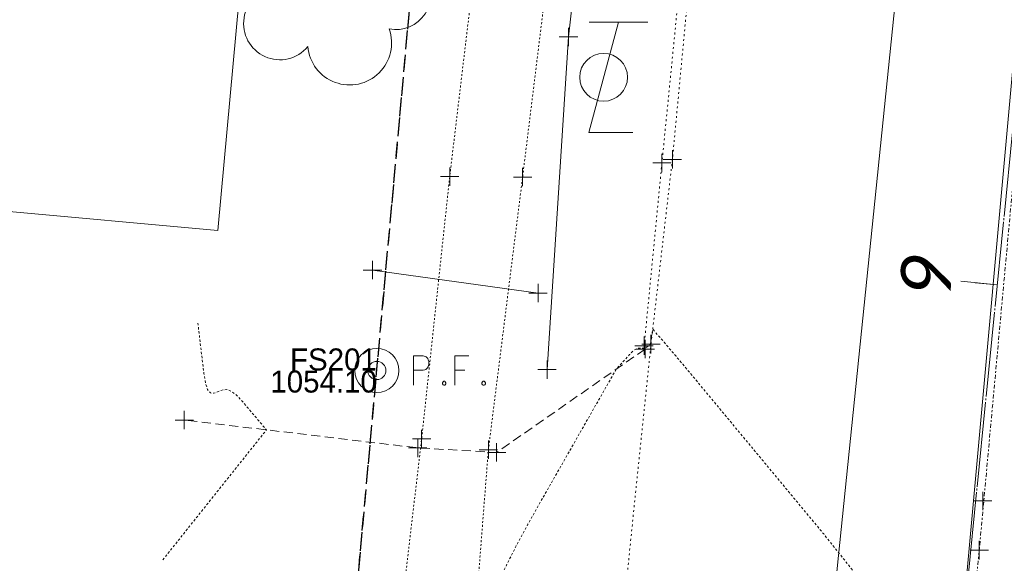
# Model space of a CAD drawing. Header units: feet. Extents: x 1620773 to 1693143, y 557267 to 607752.
# Tile 12 of 256: x 1620880 to 1620934, y 607206 to 607235. Entities that reach past the tile are written whole.
import ezdxf
from ezdxf.enums import TextEntityAlignment as Align

# ---------------------------------------------------------------- set-up
doc = ezdxf.new("R2010")
doc.units = ezdxf.units.FT
doc.header["$MEASUREMENT"] = 0
for name, pattern in [('cl', [5, 0.09375, -0.09375, 4.625, -0.09375, 0.09375]), ('cl20', [100, 5, -5, 80, -5, 5]), ('DASHED', [0.75, 0.5, -0.25]), ('DGN Style 1', [0.16325, 0.000271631, -0.162979]), ('DGN Style 4', [0.434882, 0.217305, -0.108652, 0.000271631, -0.108652]), ('DGN Style 5', [0.190142, 0.081489, -0.108652]), ('esmtshex', [4.75, 0.8, -0.325, -0.325, 0.8, -0.3, 0.8, -0.3, 0.8, -0.3]), ('gasex', [0]), ('HIDDEN2', [0.1875, 0.125, -0.0625]), ('waterex', [0])]:
    doc.linetypes.add(name, pattern=pattern)
for name, color, linetype, lineweight in [('BD_X_Building', 241, 'Continuous', 0), ('GE_X_Alignment', 7, 'cl', 0), ('GE_X_Alignment_100_Stations', 7, 'Continuous', 0), ('GE_X_Alignment_500_Stations', 7, 'Continuous', 0), ('PV_X_COP', 4, 'DGN Style 4', 0), ('PV_X_Curb', 120, 'DGN Style 1', 0), ('PV_X_Driveway', 1, 'DASHED', 0), ('PV_X_Walk', 120, 'DGN Style 5', 0), ('RW_X_CL_20', 6, 'cl20', 0), ('RW_X_Esmt_SH', 6, 'esmtshex', 30), ('SV_X_Mon_Cells_Found', 7, 'Continuous', 0), ('SV_X_Text_Elevation', 93, 'Continuous', 0), ('SV_X_Text_Name', 61, 'Continuous', 0), ('UT_X_Gas', 40, 'gasex', 0), ('UT_X_Misc_Cells', 7, 'Continuous', 0), ('UT_X_Water', 133, 'waterex', 0), ('VG_X_Cells', 3, 'Continuous', 0)]:
    doc.layers.add(name, color=color, linetype=linetype, lineweight=lineweight)
doc.layers.add('DT_X_Contour_Minor', color=1, linetype='HIDDEN2', lineweight=9, transparency=0.5)
doc.layers.add('SV_X_Shot_Marker (Construction)', color=40, linetype='Continuous', lineweight=0, transparency=0.5)
doc.styles.add('Style-font30', font='font30.shx')
doc.styles.add('~P_Label - CenterDescender', font='calibrii.ttf', dxfattribs={"height": 0.14})

# ---------------------------------------------------------------- blocks, each defined once
blk = doc.blocks.new('IPIPE')
at = {"layer": 'SV_X_Mon_Cells_Found', "color": 7, "linetype": 'Continuous', "lineweight": 0, "flags": 128}
for points in [[(0.0999, -0.04), (0.0999, 0.04), (0.1263, 0.04), (0.1291, 0.0394), (0.1329, 0.0381), (0.1346, 0.0368), (0.1362, 0.0356), (0.1384, 0.0324), (0.1401, 0.0293), (0.1412, 0.0242), (0.1412, 0.0167), (0.1406, 0.0142), (0.1395, 0.0104), (0.1373, 0.006), (0.1351, 0.0041), (0.1335, 0.0028), (0.1307, 0.0016), (0.1263, 0.0009), (0.0999, 0.0009)], [(0.2503, 0.04), (0.2123, 0.04), (0.2123, -0.04)], [(0.2123, 0.0009), (0.2393, 0.0009)], [(0.182, -0.0293), (0.1847, -0.0293), (0.1864, -0.0305), (0.188, -0.0331), (0.188, -0.0362), (0.1864, -0.0387), (0.1847, -0.04), (0.182, -0.04), (0.1803, -0.0387), (0.1787, -0.0362), (0.1787, -0.0331), (0.1803, -0.0305), (0.182, -0.0293)], [(0.2895, -0.0293), (0.2922, -0.0293), (0.2939, -0.0305), (0.2955, -0.0331), (0.2955, -0.0362), (0.2939, -0.0387), (0.2922, -0.04), (0.2895, -0.04), (0.2878, -0.0387), (0.2861, -0.0362), (0.2861, -0.0331), (0.2878, -0.0305), (0.2895, -0.0293)]]:
    blk.add_lwpolyline(points, dxfattribs=at)
at = {"layer": 'SV_X_Mon_Cells_Found', "color": 7, "linetype": 'Continuous', "lineweight": 0}
for radius in [0.06, 0.0247]:
    blk.add_circle((0, 0), radius, dxfattribs=at)
blk = doc.blocks.new('DrawTextAnnotation_3')
at = {"layer": 'GE_X_Alignment_100_Stations', "color": 7, "insert": (0, 0.125), "char_height": 0.14, "attachment_point": 8, "line_spacing_factor": 0.9, "style": '~P_Label - CenterDescender'}
blk.add_mtext('\\C7;9', dxfattribs=at)
blk = doc.blocks.new('DrawLineAnnotationDirectionLength')
at = {"layer": 'GE_X_Alignment_100_Stations'}
blk.add_line((0, 0), (-0.1, 0), dxfattribs=at)
blk = doc.blocks.new('DrawLineAnnotationDirectionLength_3')
at = {"layer": 'GE_X_Alignment_500_Stations'}
blk.add_line((0, 0), (-0.06, 0), dxfattribs=at)
blk = doc.blocks.new('SVPT_545')
at = {"layer": 'SV_X_Shot_Marker (Construction)', "transparency": 33554495}
for p, q in [((-0.025, 0), (0.025, 0)), ((0, 0.025), (0, -0.025))]:
    blk.add_line(p, q, dxfattribs=at)
blk.add_point((0, 0), dxfattribs=at)
blk = doc.blocks.new('SVPT_546')
at = {"layer": 'SV_X_Shot_Marker (Construction)', "transparency": 33554495}
for p, q in [((-0.025, 0), (0.025, 0)), ((0, 0.025), (0, -0.025))]:
    blk.add_line(p, q, dxfattribs=at)
blk.add_point((0, 0), dxfattribs=at)
blk = doc.blocks.new('SVPT_547')
at = {"layer": 'SV_X_Shot_Marker (Construction)', "transparency": 33554495}
for p, q in [((-0.025, 0), (0.025, 0)), ((0, 0.025), (0, -0.025))]:
    blk.add_line(p, q, dxfattribs=at)
blk.add_point((0, 0), dxfattribs=at)
blk = doc.blocks.new('SVPT_548')
at = {"layer": 'SV_X_Shot_Marker (Construction)', "transparency": 33554495}
for p, q in [((-0.025, 0), (0.025, 0)), ((0, 0.025), (0, -0.025))]:
    blk.add_line(p, q, dxfattribs=at)
blk.add_point((0, 0), dxfattribs=at)
blk = doc.blocks.new('SVPT_549')
at = {"layer": 'SV_X_Shot_Marker (Construction)', "transparency": 33554495}
for p, q in [((-0.025, 0), (0.025, 0)), ((0, 0.025), (0, -0.025))]:
    blk.add_line(p, q, dxfattribs=at)
blk.add_point((0, 0), dxfattribs=at)
blk = doc.blocks.new('SVPT_550')
at = {"layer": 'SV_X_Shot_Marker (Construction)', "transparency": 33554495}
for p, q in [((-0.025, 0), (0.025, 0)), ((0, 0.025), (0, -0.025))]:
    blk.add_line(p, q, dxfattribs=at)
blk.add_point((0, 0), dxfattribs=at)
blk = doc.blocks.new('SVPT_551')
at = {"layer": 'SV_X_Shot_Marker (Construction)', "transparency": 33554495}
for p, q in [((-0.025, 0), (0.025, 0)), ((0, 0.025), (0, -0.025))]:
    blk.add_line(p, q, dxfattribs=at)
blk.add_point((0, 0), dxfattribs=at)
blk = doc.blocks.new('SVPT_552')
at = {"layer": 'SV_X_Shot_Marker (Construction)', "transparency": 33554495}
for p, q in [((-0.025, 0), (0.025, 0)), ((0, 0.025), (0, -0.025))]:
    blk.add_line(p, q, dxfattribs=at)
blk.add_point((0, 0), dxfattribs=at)
blk = doc.blocks.new('SVPT_594')
at = {"layer": 'SV_X_Shot_Marker (Construction)', "transparency": 33554495}
for p, q in [((0, 0.025), (0, -0.025)), ((-0.025, 0), (0.025, 0))]:
    blk.add_line(p, q, dxfattribs=at)
blk.add_point((0, 0), dxfattribs=at)
blk = doc.blocks.new('SVPT_605')
at = {"layer": 'SV_X_Shot_Marker (Construction)', "transparency": 33554495}
for p, q in [((-0.025, 0), (0.025, 0)), ((0, 0.025), (0, -0.025))]:
    blk.add_line(p, q, dxfattribs=at)
blk.add_point((0, 0), dxfattribs=at)
blk = doc.blocks.new('SVPT_618')
at = {"layer": 'SV_X_Shot_Marker (Construction)', "transparency": 33554495}
for p, q in [((-0.025, 0), (0.025, 0)), ((0, 0.025), (0, -0.025))]:
    blk.add_line(p, q, dxfattribs=at)
blk.add_point((0, 0), dxfattribs=at)
blk = doc.blocks.new('SVPT_619')
at = {"layer": 'SV_X_Shot_Marker (Construction)', "transparency": 33554495}
for p, q in [((-0.025, 0), (0.025, 0)), ((0, 0.025), (0, -0.025))]:
    blk.add_line(p, q, dxfattribs=at)
blk.add_point((0, 0), dxfattribs=at)
blk = doc.blocks.new('SVPT_620')
at = {"layer": 'SV_X_Shot_Marker (Construction)', "transparency": 33554495}
for p, q in [((0, 0.025), (0, -0.025)), ((-0.025, 0), (0.025, 0))]:
    blk.add_line(p, q, dxfattribs=at)
blk.add_point((0, 0), dxfattribs=at)
blk = doc.blocks.new('SVPT_621')
at = {"layer": 'SV_X_Shot_Marker (Construction)', "transparency": 33554495}
for p, q in [((-0.025, 0), (0.025, 0)), ((0, 0.025), (0, -0.025))]:
    blk.add_line(p, q, dxfattribs=at)
blk.add_point((0, 0), dxfattribs=at)
blk = doc.blocks.new('TREE_2')
at = {"layer": 'VG_X_Cells', "color": 3, "linetype": 'Continuous', "lineweight": 0}
blk.add_circle((0, 0), 0.012, dxfattribs=at)
for centre, radius, start, end in [((-0.0492, 0.1684), 0.0658, 354.0047, 205.9741), ((0.0913, 0.1415), 0.0776, 323.83, 165.0376), ((-0.1655, 0.0932), 0.0735, 39.0625, 279.5412), ((0.173, 0.0018), 0.0957, 259.1453, 101.4596), ((-0.1427, -0.0774), 0.0987, 96.1722, 320.5737), ((0.0473, -0.1303), 0.1142, 184.9476, 19.4572)]:
    blk.add_arc(centre, radius, start, end, dxfattribs=at)
blk = doc.blocks.new('TLGT')
at = {"layer": 'UT_X_Misc_Cells', "color": 30, "linetype": 'Continuous', "lineweight": 0}
for p, q in [((0.0402, 0.15), (-0.0402, -0.15)), ((0.1202, 0.15), (-0.0398, 0.15)), ((0.0798, -0.15), (-0.0402, -0.15))]:
    blk.add_line(p, q, dxfattribs=at)
blk.add_circle((0, 0), 0.065, dxfattribs=at)
blk = doc.blocks.new('SVPT_1120')
at = {"layer": 'SV_X_Shot_Marker (Construction)', "transparency": 33554495}
for p, q in [((-0.025, 0), (0.025, 0)), ((0, 0.025), (0, -0.025))]:
    blk.add_line(p, q, dxfattribs=at)
blk.add_point((0, 0), dxfattribs=at)
blk = doc.blocks.new('SVPT_1121')
at = {"layer": 'SV_X_Shot_Marker (Construction)', "transparency": 33554495}
for p, q in [((-0.025, 0), (0.025, 0)), ((0, 0.025), (0, -0.025))]:
    blk.add_line(p, q, dxfattribs=at)
blk.add_point((0, 0), dxfattribs=at)
blk = doc.blocks.new('SVPT_1136')
at = {"layer": 'SV_X_Shot_Marker (Construction)', "transparency": 33554495}
for p, q in [((-0.025, 0), (0.025, 0)), ((0, 0.025), (0, -0.025))]:
    blk.add_line(p, q, dxfattribs=at)
blk.add_point((0, 0), dxfattribs=at)
blk = doc.blocks.new('SVPT_1137')
at = {"layer": 'SV_X_Shot_Marker (Construction)', "transparency": 33554495}
for p, q in [((-0.025, 0), (0.025, 0)), ((0, 0.025), (0, -0.025))]:
    blk.add_line(p, q, dxfattribs=at)
blk.add_point((0, 0), dxfattribs=at)

msp = doc.modelspace()

# ---------------------------------------------------------------- linework, layer by layer
at = {"layer": 'BD_X_Building'}
for p, q in [((1620891.219, 607224.001), (1620892.402, 607237.022)), ((1620851.948, 607227.57), (1620891.219, 607224.001))]:
    msp.add_line(p, q, dxfattribs=at)
at = {"layer": 'DT_X_Contour_Minor', "transparency": 33554559, "elevation": 1054, "flags": 128}
for points in [[(1620884.651, 607105.146), (1620884.737, 607104.88), (1620884.773, 607104.809), (1620884.842, 607104.709), (1620884.945, 607104.581), (1620885.081, 607104.424), (1620885.49, 607103.967), (1620885.646, 607103.872), (1620885.807, 607103.931), (1620885.974, 607104.143), (1620886.146, 607104.509), (1620886.961, 607106.572), (1620889.213, 607108.48), (1620889.641, 607108.849), (1620889.956, 607109.141), (1620890.161, 607109.355), (1620890.255, 607109.49), (1620890.355, 607109.747), (1620890.415, 607109.93), (1620890.518, 607110.284), (1620890.664, 607110.811), (1620890.853, 607111.51), (1620891.839, 607115.172), (1620892.718, 607111.507), (1620892.946, 607110.686), (1620893.255, 607109.796), (1620893.644, 607108.835), (1620894.113, 607107.804), (1620895.471, 607104.962), (1620895.91, 607103.955), (1620896.205, 607103.063), (1620896.359, 607102.287), (1620896.371, 607101.627), (1620896.211, 607100.023), (1620896.162, 607099.47), (1620896.132, 607099.015), (1620896.123, 607098.658), (1620896.134, 607098.4), (1620896.191, 607097.84), (1620896.214, 607097.658), (1620896.24, 607097.529), (1620896.269, 607097.456), (1620896.302, 607097.437), (1620896.393, 607097.459), (1620896.424, 607097.46), (1620896.448, 607097.45), (1620896.466, 607097.426), (1620896.477, 607097.39), (1620896.498, 607097.277), (1620896.515, 607097.231), (1620896.548, 607097.179), (1620896.6, 607097.119), (1620896.668, 607097.053), (1620896.875, 607096.867), (1620897.03, 607096.747), (1620897.34, 607096.528), (1620897.806, 607096.208), (1620898.428, 607095.788), (1620901.69, 607093.596), (1620901.706, 607092.026), (1620901.708, 607091.676), (1620901.706, 607091.301), (1620901.702, 607090.9), (1620901.695, 607090.473), (1620901.653, 607088.419), (1620906.552, 607091.731), (1620907.622, 607092.541), (1620908.731, 607093.552), (1620909.88, 607094.764), (1620911.069, 607096.176), (1620914.291, 607100.21), (1620915.388, 607101.601), (1620916.265, 607102.747), (1620916.919, 607103.648), (1620917.352, 607104.304), (1620918.212, 607105.729), (1620918.576, 607106.346), (1620919.025, 607107.13), (1620919.558, 607108.08), (1620920.175, 607109.197), (1620923.25, 607114.797), (1620924.244, 607108.981), (1620924.483, 607107.843), (1620924.775, 607106.924), (1620925.12, 607106.223), (1620925.517, 607105.739), (1620926.645, 607104.74), (1620927.121, 607104.26), (1620927.702, 607103.567), (1620928.388, 607102.662), (1620929.178, 607101.544), (1620931.427, 607098.282), (1620932.32, 607097.249), (1620933.314, 607096.596), (1620934.408, 607096.325), (1620935.602, 607096.434), (1620938.92, 607097.232), (1620940.013, 607097.503), (1620940.804, 607097.715), (1620941.293, 607097.87), (1620941.479, 607097.967), (1620941.573, 607098.147), (1620941.585, 607098.282), (1620941.55, 607098.549), (1620941.467, 607098.949), (1620941.338, 607099.482), (1620940.931, 607101.081), (1620940.797, 607101.606), (1620940.702, 607101.982), (1620940.645, 607102.208), (1620940.626, 607102.286), (1620940.627, 607102.293), (1620940.677, 607102.354), (1620940.828, 607102.529), (1620941.08, 607102.82), (1620941.433, 607103.225), (1620942.507, 607104.461), (1620942.91, 607105.021), (1620943.312, 607105.777), (1620943.714, 607106.727), (1620944.116, 607107.871), (1620945.187, 607111.184), (1620945.543, 607112.286), (1620945.807, 607113.107), (1620945.98, 607113.648), (1620946.061, 607113.908), (1620946.566, 607115.626), (1620951.001, 607130.73), (1620951.417, 607135.206), (1620951.499, 607136.089), (1620951.57, 607136.821), (1620951.628, 607137.402), (1620951.674, 607137.832), (1620951.78, 607138.777), (1620951.818, 607139.115), (1620951.852, 607139.42), (1620951.881, 607139.692), (1620951.907, 607139.931), (1620951.97, 607140.524), (1620952.038, 607141.146), (1620952.197, 607142.569), (1620952.447, 607144.792), (1620952.787, 607147.815), (1620954.585, 607163.789), (1620954.622, 607164.685), (1620954.629, 607164.854), (1620954.634, 607164.976), (1620954.637, 607165.051), (1620954.639, 607165.079), (1620954.64, 607165.091), (1620954.641, 607165.096), (1620954.642, 607165.102), (1620954.642, 607165.109), (1620954.643, 607165.118), (1620954.646, 607165.143), (1620954.646, 607165.162), (1620954.644, 607165.2), (1620954.641, 607165.258), (1620954.636, 607165.335), (1620954.62, 607165.566), (1620954.653, 607166.097), (1620954.766, 607167.519), (1620954.958, 607169.831), (1620955.228, 607173.033), (1620956.055, 607182.758), (1620956.326, 607185.97), (1620956.517, 607188.312), (1620956.628, 607189.785), (1620956.661, 607190.388), (1620956.641, 607190.836), (1620956.538, 607191.339), (1620956.244, 607192.513), (1620955.757, 607194.358), (1620955.079, 607196.874), (1620953.016, 607204.478), (1620952.338, 607207.02), (1620951.852, 607208.946), (1620951.556, 607210.254), (1620951.452, 607210.945), (1620951.413, 607212.73), (1620951.463, 607213.475), (1620951.474, 607213.637), (1620951.486, 607213.8), (1620951.499, 607213.967), (1620951.513, 607214.136), (1620951.552, 607214.59), (1620951.57, 607214.817), (1620951.595, 607215.156), (1620951.627, 607215.607), (1620951.666, 607216.17), (1620951.819, 607218.41), (1620951.855, 607218.935), (1620951.887, 607219.398), (1620951.915, 607219.798), (1620952.033, 607221.518), (1620950.631, 607220.654), (1620950.295, 607220.468), (1620949.885, 607220.282), (1620949.403, 607220.096), (1620948.849, 607219.91), (1620947.274, 607219.412), (1620946.629, 607219.064), (1620945.876, 607218.395), (1620945.016, 607217.405), (1620944.048, 607216.093), (1620941.321, 607212.168), (1620940.36, 607210.772), (1620939.521, 607209.53), (1620938.804, 607208.44), (1620938.21, 607207.505), (1620936.787, 607205.213), (1620936.241, 607204.295), (1620935.668, 607203.261), (1620935.069, 607202.111), (1620934.443, 607200.845), (1620931.46, 607194.662), (1620928.686, 607200.872), (1620927.96, 607202.284), (1620926.971, 607203.859), (1620925.72, 607205.597), (1620924.205, 607207.497), (1620919.817, 607212.78), (1620918.354, 607214.541), (1620917.257, 607215.859), (1620916.526, 607216.735), (1620916.162, 607217.169), (1620915.677, 607217.738), (1620915.51, 607217.933), (1620915.373, 607218.093), (1620915.265, 607218.217), (1620915.187, 607218.306), (1620914.893, 607218.636), (1620914.843, 607218.328), (1620914.833, 607218.263), (1620914.823, 607218.201), (1620914.814, 607218.141), (1620914.805, 607218.083), (1620914.783, 607217.932), (1620914.77, 607217.878), (1620914.749, 607217.83), (1620914.718, 607217.788), (1620914.678, 607217.752), (1620914.559, 607217.663), (1620914.51, 607217.634), (1620914.453, 607217.614), (1620914.387, 607217.602), (1620914.313, 607217.599), (1620914.104, 607217.602), (1620914.016, 607217.582), (1620913.909, 607217.519), (1620913.782, 607217.412), (1620913.636, 607217.262), (1620912.908, 607216.462), (1620908.883, 607209.418), (1620908.097, 607208.024), (1620907.465, 607206.858), (1620906.987, 607205.921), (1620906.662, 607205.214), (1620906.001, 607203.633), (1620905.775, 607203.104), (1620905.591, 607202.706), (1620905.451, 607202.437), (1620905.355, 607202.297), (1620905.004, 607201.948), (1620905.01, 607201.906), (1620904.929, 607201.811), (1620904.685, 607201.546), (1620904.276, 607201.11), (1620903.704, 607200.503), (1620900.653, 607197.273), (1620900.3, 607200.574), (1620900.234, 607201.202), (1620900.187, 607201.669), (1620900.159, 607201.976), (1620900.151, 607202.123), (1620900.153, 607202.301), (1620899.939, 607202.405), (1620899.293, 607202.585), (1620898.215, 607202.84), (1620896.707, 607203.171), (1620892.109, 607204.153), (1620890.59, 607204.477), (1620889.482, 607204.714), (1620888.784, 607204.863), (1620888.498, 607204.925), (1620888.282, 607204.971), (1620888.208, 607204.963), (1620888.148, 607204.901), (1620888.101, 607204.788), (1620888.067, 607204.622), (1620887.941, 607203.724)], [(1620888.216, 607206.089), (1620893.863, 607213.163), (1620892.482, 607214.786), (1620892.199, 607215.081), (1620891.941, 607215.272), (1620891.709, 607215.359), (1620891.503, 607215.341), (1620890.986, 607215.154), (1620890.807, 607215.169), (1620890.659, 607215.353), (1620890.541, 607215.707), (1620890.453, 607216.231), (1620890.115, 607219.072)]]:
    msp.add_lwpolyline(points, dxfattribs=at)
at = {"layer": 'GE_X_Alignment'}
msp.add_line((1620919.758, 607082.46), (1620969.644, 607579.965), dxfattribs=at)
at = {"layer": 'PV_X_COP', "flags": 128}
msp.add_lwpolyline([(1620919.758, 607082.46), (1620922.141, 607104.863), (1620924.877, 607129.368), (1620927.308, 607153.786), (1620930.318, 607183.419), (1620932.675, 607206.616), (1620934.923, 607231.063), (1620936.845, 607252.829), (1620939.337, 607281.641), (1620941.646, 607305.177), (1620943.257, 607325.607)], dxfattribs=at)
at = {"layer": 'PV_X_Curb', "flags": 128}
for points in [[(1620924.949, 607316.826), (1620922.933, 607296.502), (1620921.491, 607284.929), (1620919.676, 607270.353), (1620918.791, 607259.796), (1620917.929, 607248.651), (1620915.968, 607227.88), (1620914.799, 607217.826), (1620912.391, 607194.541), (1620911.073, 607181.984), (1620910.062, 607171.689), (1620908.569, 607155.228), (1620907.147, 607140.163), (1620902.572, 607099.004), (1620900.793, 607078.524)], [(1620917.532, 607249.167), (1620915.396, 607227.688), (1620914.427, 607217.741)]]:
    msp.add_lwpolyline(points, dxfattribs=at)
at = {"layer": 'PV_X_Driveway', "flags": 128}
msp.add_lwpolyline([(1620914.482, 607217.556), (1620906.39, 607211.933), (1620902.101, 607212.183), (1620889.382, 607213.696)], dxfattribs=at)
at = {"layer": 'PV_X_Walk', "flags": 128}
for points in [[(1620918.982, 607314.675), (1620917.211, 607296.867), (1620915.525, 607284.373), (1620915.065, 607282.215), (1620913.285, 607274.02), (1620910.543, 607264.132), (1620907.741, 607255.59), (1620906.833, 607251.95), (1620903.839, 607226.94), (1620902.312, 607212.666), (1620901.126, 607202.643), (1620900.268, 607192.913), (1620898.299, 607175.109), (1620897.227, 607174.648), (1620889.948, 607175.38)], [(1620921.507, 607296.508), (1620919.324, 607284.194), (1620918.888, 607282.092), (1620916.884, 607273.083), (1620913.947, 607262.823), (1620911.631, 607255.032), (1620911.008, 607252.861), (1620907.809, 607226.92), (1620905.945, 607212.077), (1620905.143, 607201.827), (1620904.26, 607192.899), (1620902.383, 607175.017), (1620909.589, 607173.641)]]:
    msp.add_lwpolyline(points, dxfattribs=at)
at = {"layer": 'RW_X_CL_20', "ltscale": 40, "flags": 128}
msp.add_lwpolyline([(1620918.689, 607058.596), (1620977.744, 607709.423)], dxfattribs=at)
at = {"layer": 'RW_X_Esmt_SH'}
for p in [(1620886.633, 607070.492), (1620894.049, 607152.226)]:
    msp.add_line(p, (1620905.066, 607273.637), dxfattribs=at)
at = {"layer": 'UT_X_Gas', "flags": 128}
for points in [[(1620913.361, 607261.388), (1620910.308, 607234.54), (1620909.14, 607216.439)], [(1620908.653, 607220.603), (1620899.636, 607221.858)]]:
    msp.add_lwpolyline(points, dxfattribs=at)
at = {"layer": 'UT_X_Water', "flags": 128}
msp.add_lwpolyline([(1620890.217, 607296.403), (1620906.553, 607285.459), (1620909.963, 607283.11), (1620931.537, 607267.195), (1620928.848, 607243.672), (1620924.412, 607200.486), (1620922.085, 607169.219), (1620919.875, 607148.34), (1620915.828, 607114.011), (1620910.736, 607065.707)], dxfattribs=at)

# ---------------------------------------------------------------- block references
at = {"layer": 'GE_X_Alignment_100_Stations', "xscale": 20, "yscale": 20, "zscale": 20}
for name, rotation in [('DrawTextAnnotation_3', 84.27398545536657), ('DrawLineAnnotationDirectionLength', 354.2739854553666)]:
    msp.add_blockref(name, (1620933.654, 607221.045), dxfattribs=dict(at, rotation=rotation))
at = {"layer": 'GE_X_Alignment_500_Stations', "xscale": 20, "yscale": 20, "zscale": 20, "rotation": 354.2739854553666}
msp.add_blockref('DrawLineAnnotationDirectionLength_3', (1620933.654, 607221.045), dxfattribs=at)
at = {"layer": 'SV_X_Mon_Cells_Found', "color": 7, "linetype": 'Continuous', "lineweight": 0, "xscale": 20, "yscale": 20, "zscale": 20}
msp.add_blockref('IPIPE', (1620899.872, 607216.392), dxfattribs=at)
at = {"layer": 'SV_X_Shot_Marker (Construction)', "transparency": 33554495, "xscale": 20, "yscale": 20, "zscale": 20}
for name, p in [('SVPT_1120', (1620910.308, 607234.54)), ('SVPT_546', (1620915.396, 607227.688)), ('SVPT_545', (1620915.968, 607227.88)), ('SVPT_548', (1620903.839, 607226.94)), ('SVPT_547', (1620907.809, 607226.92)), ('SVPT_1137', (1620899.636, 607221.858)), ('SVPT_1136', (1620908.653, 607220.603)), ('SVPT_551', (1620914.427, 607217.741)), ('SVPT_618', (1620914.482, 607217.556)), ('SVPT_552', (1620914.799, 607217.826)), ('SVPT_1121', (1620909.14, 607216.439)), ('SVPT_621', (1620889.382, 607213.696)), ('SVPT_549', (1620902.312, 607212.666)), ('SVPT_620', (1620902.101, 607212.183)), ('SVPT_550', (1620905.945, 607212.077)), ('SVPT_619', (1620906.39, 607211.933)), ('SVPT_605', (1620932.866, 607209.298)), ('SVPT_594', (1620932.675, 607206.616))]:
    msp.add_blockref(name, p, dxfattribs=at)
at = {"layer": 'UT_X_Misc_Cells', "color": 30, "linetype": 'Continuous', "lineweight": 0, "xscale": 20, "yscale": 20, "zscale": 20}
msp.add_blockref('TLGT', (1620912.221, 607232.346), dxfattribs=at)
at = {"layer": 'VG_X_Cells', "color": 3, "linetype": 'Continuous', "lineweight": 0, "xscale": 20, "yscale": 20, "zscale": 20}
msp.add_blockref('TREE_2', (1620897.444, 607236.818), dxfattribs=at)

# ---------------------------------------------------------------- texts
at = {"layer": 'SV_X_Text_Elevation', "style": 'Style-font30'}
msp.add_text('1054.10', height=1.2, dxfattribs=at).set_placement((1620899.872, 607216.392), align=Align.TOP_RIGHT)
at = {"layer": 'SV_X_Text_Name', "style": 'Style-font30'}
msp.add_text('FS201', height=1.2, dxfattribs=at).set_placement((1620899.872, 607216.392), align=Align.RIGHT)

doc.saveas('drawing.dxf')
